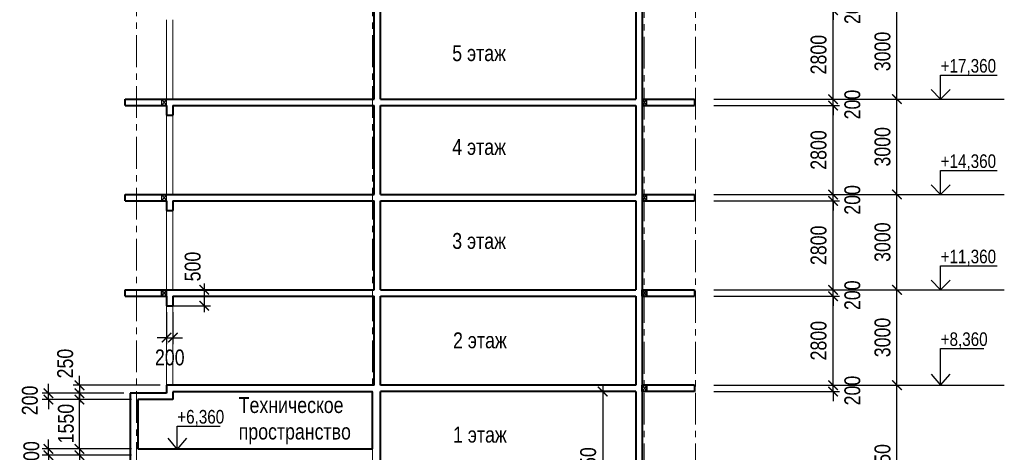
# Model space of a CAD drawing. Header units: millimetres. Extents: x 65947 to 286954, y -29687 to 89113.
# Tile 17 of 25: x 225678 to 256667, y 14428 to 28041. Entities that reach past the tile are written whole.
import ezdxf

# ---------------------------------------------------------------- set-up
doc = ezdxf.new("R2010")
doc.units = ezdxf.units.MM
doc.linetypes.add('CENTER', pattern=[2, 1.25, -0.25, 0.25, -0.25])
for name, color, linetype, lineweight in [('Оси', 7, 'CENTER', 15), ('перекрытия', 5, 'Continuous', 40), ('СК-050-П(литы перекрытия)', 5, 'Continuous', 40), ('СК-110-О-РАЗМЕРЫ', 7, 'Continuous', 15), ('СК-400-Т(екст)', 7, 'Continuous', 20), ('стены тонкие', 12, 'Continuous', 30)]:
    doc.layers.add(name, color=color, linetype=linetype, lineweight=lineweight)
doc.layers.add('текст', color=7, linetype='Continuous')
doc.styles.add('RUSS', font='arial.ttf', dxfattribs={"width": 0.8})
doc.dimstyles.new('100-200', dxfattribs={"dimscale": 0, "dimtxt": 500, "dimasz": 300, "dimexe": 200, "dimexo": 200, "dimgap": 200, "dimtad": 1, "dimdec": 0, "dimzin": 0, "dimdsep": 46, "dimtxsty": 'RUSS', "dimblk": 'ARCHTICK', "dimcen": 0.096, "dimdle": 200, "dimclrd": 7, "dimclre": 7, "dimclrt": 256, "dimadec": 0, "dimazin": 0, "dimtfac": 1, "dimtdec": 0, "dimtmove": 2, "dimatfit": 3, "dimldrblk": 'OBLIQUE', "dimfxl": 1, "dimtolj": 1, "dimtzin": 0, "dimarcsym": 0})

# ---------------------------------------------------------------- blocks, each defined once
blk = doc.blocks.new('_ArchTick')
at = {"color": 0, "linetype": 'ByBlock', "const_width": 0.15}
blk.add_lwpolyline([(-0.5, -0.5), (0.5, 0.5)], dxfattribs=at)
blk = doc.blocks.new('*D96')
at = {"layer": 'Defpoints', "color": 0, "lineweight": 50, "transparency": 16777216}
for p in [(247522, 25541), (253289, 25541), (247522, 22541)]:
    blk.add_point(p, dxfattribs=at)
at = {"layer": 'СК-110-О-РАЗМЕРЫ', "color": 7, "lineweight": -2, "transparency": 16777216}
for p, q in [((253289, 22341), (253289, 25741)), ((247722, 25541), (253489, 25541)), ((247722, 22541), (253489, 22541))]:
    blk.add_line(p, q, dxfattribs=at)
at = {"layer": 'СК-110-О-РАЗМЕРЫ', "color": 7, "lineweight": -2, "transparency": 16777216, "xscale": 300, "yscale": 300, "zscale": 300}
for p, rotation in [((253289, 25541), 90), ((253289, 22541), 270)]:
    blk.add_blockref('_ArchTick', p, dxfattribs=dict(at, rotation=rotation))
at = {"layer": 'СК-110-О-РАЗМЕРЫ', "transparency": 16777216, "insert": (252834, 24041), "char_height": 500, "attachment_point": 5, "rotation": 90, "style": 'RUSS'}
blk.add_mtext('\\A1;3000', dxfattribs=at)
blk = doc.blocks.new('_Oblique')
at = {"color": 0, "linetype": 'ByBlock', "lineweight": -2}
blk.add_line((-0.5, -0.5), (0.5, 0.5), dxfattribs=at)
blk = doc.blocks.new('*D97')
at = {"layer": 'Defpoints', "color": 0, "lineweight": 50, "transparency": 16777216}
for p in [(247522, 28541), (253289, 28541), (247522, 25541)]:
    blk.add_point(p, dxfattribs=at)
at = {"layer": 'СК-110-О-РАЗМЕРЫ', "color": 7, "lineweight": -2, "transparency": 16777216}
for p, q in [((247722, 28541), (253489, 28541)), ((253289, 25341), (253289, 28741)), ((247722, 25541), (253489, 25541))]:
    blk.add_line(p, q, dxfattribs=at)
at = {"layer": 'СК-110-О-РАЗМЕРЫ', "color": 7, "lineweight": -2, "transparency": 16777216, "xscale": 300, "yscale": 300, "zscale": 300}
for p, rotation in [((253289, 28541), 90), ((253289, 25541), 270)]:
    blk.add_blockref('_ArchTick', p, dxfattribs=dict(at, rotation=rotation))
at = {"layer": 'СК-110-О-РАЗМЕРЫ', "transparency": 16777216, "insert": (252834, 27041), "char_height": 500, "attachment_point": 5, "rotation": 90, "style": 'RUSS'}
blk.add_mtext('\\A1;3000', dxfattribs=at)
blk = doc.blocks.new('*D112')
at = {"layer": 'Defpoints', "color": 0, "lineweight": 50, "transparency": 16777216}
for p in [(247522, 22541), (253289, 22541), (247522, 19541)]:
    blk.add_point(p, dxfattribs=at)
at = {"layer": 'СК-110-О-РАЗМЕРЫ', "color": 7, "lineweight": -2, "transparency": 16777216}
for p, q in [((253289, 19341), (253289, 22741)), ((247722, 22541), (253489, 22541)), ((247722, 19541), (253489, 19541))]:
    blk.add_line(p, q, dxfattribs=at)
at = {"layer": 'СК-110-О-РАЗМЕРЫ', "color": 7, "lineweight": -2, "transparency": 16777216, "xscale": 300, "yscale": 300, "zscale": 300}
for p, rotation in [((253289, 22541), 90), ((253289, 19541), 270)]:
    blk.add_blockref('_ArchTick', p, dxfattribs=dict(at, rotation=rotation))
at = {"layer": 'СК-110-О-РАЗМЕРЫ', "transparency": 16777216, "insert": (252834, 21041), "char_height": 500, "attachment_point": 5, "rotation": 90, "style": 'RUSS'}
blk.add_mtext('\\A1;3000', dxfattribs=at)
blk = doc.blocks.new('*D113')
at = {"layer": 'Defpoints', "color": 0, "lineweight": 50, "transparency": 16777216}
for p in [(247522, 19541), (253289, 19541), (247522, 16541)]:
    blk.add_point(p, dxfattribs=at)
at = {"layer": 'СК-110-О-РАЗМЕРЫ', "color": 7, "lineweight": -2, "transparency": 16777216}
for p, q in [((247722, 19541), (253489, 19541)), ((253289, 16341), (253289, 19741)), ((247722, 16541), (253489, 16541))]:
    blk.add_line(p, q, dxfattribs=at)
at = {"layer": 'СК-110-О-РАЗМЕРЫ', "color": 7, "lineweight": -2, "transparency": 16777216, "xscale": 300, "yscale": 300, "zscale": 300}
for p, rotation in [((253289, 19541), 90), ((253289, 16541), 270)]:
    blk.add_blockref('_ArchTick', p, dxfattribs=dict(at, rotation=rotation))
at = {"layer": 'СК-110-О-РАЗМЕРЫ', "transparency": 16777216, "insert": (252834, 18041), "char_height": 500, "attachment_point": 5, "rotation": 90, "style": 'RUSS'}
blk.add_mtext('\\A1;3000', dxfattribs=at)
blk = doc.blocks.new('*D114')
at = {"layer": 'Defpoints', "color": 0, "lineweight": 50, "transparency": 16777216}
for p in [(247522, 16541), (253289, 16541), (245536, 11591)]:
    blk.add_point(p, dxfattribs=at)
at = {"layer": 'СК-110-О-РАЗМЕРЫ', "color": 7, "lineweight": -2, "transparency": 16777216}
for p, q in [((253289, 11391), (253289, 16741)), ((247722, 16541), (253489, 16541)), ((245736, 11591), (253489, 11591))]:
    blk.add_line(p, q, dxfattribs=at)
at = {"layer": 'СК-110-О-РАЗМЕРЫ', "color": 7, "lineweight": -2, "transparency": 16777216, "xscale": 300, "yscale": 300, "zscale": 300}
for p, rotation in [((253289, 16541), 90), ((253289, 11591), 270)]:
    blk.add_blockref('_ArchTick', p, dxfattribs=dict(at, rotation=rotation))
at = {"layer": 'СК-110-О-РАЗМЕРЫ', "transparency": 16777216, "insert": (252834, 14066), "char_height": 500, "attachment_point": 5, "rotation": 90, "style": 'RUSS'}
blk.add_mtext('\\A1;4950', dxfattribs=at)
blk = doc.blocks.new('*D116')
at = {"layer": 'Defpoints', "color": 0, "lineweight": 50, "transparency": 16777216}
for p in [(247322, 22341), (251278, 22341), (247322, 19541)]:
    blk.add_point(p, dxfattribs=at)
at = {"layer": 'СК-110-О-РАЗМЕРЫ', "color": 7, "lineweight": -2, "transparency": 16777216}
for p, q in [((247522, 22341), (251478, 22341)), ((251278, 19341), (251278, 22541)), ((247522, 19541), (251478, 19541))]:
    blk.add_line(p, q, dxfattribs=at)
at = {"layer": 'СК-110-О-РАЗМЕРЫ', "color": 7, "lineweight": -2, "transparency": 16777216, "xscale": 300, "yscale": 300, "zscale": 300}
for p, rotation in [((251278, 22341), 90), ((251278, 19541), 270)]:
    blk.add_blockref('_ArchTick', p, dxfattribs=dict(at, rotation=rotation))
at = {"layer": 'СК-110-О-РАЗМЕРЫ', "transparency": 16777216, "insert": (250822, 20941), "char_height": 500, "attachment_point": 5, "rotation": 90, "style": 'RUSS'}
blk.add_mtext('\\A1;2800', dxfattribs=at)
blk = doc.blocks.new('*D117')
at = {"layer": 'Defpoints', "color": 0, "lineweight": 50, "transparency": 16777216}
for p in [(247322, 22541), (247322, 22341), (251278, 22541)]:
    blk.add_point(p, dxfattribs=at)
at = {"layer": 'СК-110-О-РАЗМЕРЫ', "color": 7, "lineweight": -2, "transparency": 16777216}
for p, q in [((251278, 22541), (251278, 22841)), ((247522, 22541), (251478, 22541)), ((247522, 22341), (251478, 22341)), ((251278, 22341), (251278, 22541)), ((251278, 22341), (251278, 22041))]:
    blk.add_line(p, q, dxfattribs=at)
at = {"layer": 'СК-110-О-РАЗМЕРЫ', "color": 7, "lineweight": -2, "transparency": 16777216, "xscale": 300, "yscale": 300, "zscale": 300}
for p, rotation in [((251278, 22541), 270), ((251278, 22341), 90)]:
    blk.add_blockref('_ArchTick', p, dxfattribs=dict(at, rotation=rotation))
at = {"layer": 'СК-110-О-РАЗМЕРЫ', "transparency": 16777216, "insert": (251886, 22371), "char_height": 500, "attachment_point": 5, "rotation": 90, "style": 'RUSS'}
blk.add_mtext('\\A1;200', dxfattribs=at)
blk = doc.blocks.new('*D118')
at = {"layer": 'Defpoints', "color": 0, "lineweight": 50, "transparency": 16777216}
for p in [(247322, 25341), (251278, 25341), (247322, 22541)]:
    blk.add_point(p, dxfattribs=at)
at = {"layer": 'СК-110-О-РАЗМЕРЫ', "color": 7, "lineweight": -2, "transparency": 16777216}
for p, q in [((251278, 22341), (251278, 25541)), ((247522, 25341), (251478, 25341)), ((247522, 22541), (251478, 22541))]:
    blk.add_line(p, q, dxfattribs=at)
at = {"layer": 'СК-110-О-РАЗМЕРЫ', "color": 7, "lineweight": -2, "transparency": 16777216, "xscale": 300, "yscale": 300, "zscale": 300}
for p, rotation in [((251278, 25341), 90), ((251278, 22541), 270)]:
    blk.add_blockref('_ArchTick', p, dxfattribs=dict(at, rotation=rotation))
at = {"layer": 'СК-110-О-РАЗМЕРЫ', "transparency": 16777216, "insert": (250822, 23941), "char_height": 500, "attachment_point": 5, "rotation": 90, "style": 'RUSS'}
blk.add_mtext('\\A1;2800', dxfattribs=at)
blk = doc.blocks.new('*D119')
at = {"layer": 'Defpoints', "color": 0, "lineweight": 50, "transparency": 16777216}
for p in [(247322, 25541), (251278, 25541), (247322, 25341)]:
    blk.add_point(p, dxfattribs=at)
at = {"layer": 'СК-110-О-РАЗМЕРЫ', "color": 7, "lineweight": -2, "transparency": 16777216}
for p, q in [((251278, 25541), (251278, 25841)), ((247522, 25541), (251478, 25541)), ((251278, 25341), (251278, 25541)), ((247522, 25341), (251478, 25341)), ((251278, 25341), (251278, 25041))]:
    blk.add_line(p, q, dxfattribs=at)
at = {"layer": 'СК-110-О-РАЗМЕРЫ', "color": 7, "lineweight": -2, "transparency": 16777216, "xscale": 300, "yscale": 300, "zscale": 300}
for p, rotation in [((251278, 25541), 270), ((251278, 25341), 90)]:
    blk.add_blockref('_ArchTick', p, dxfattribs=dict(at, rotation=rotation))
at = {"layer": 'СК-110-О-РАЗМЕРЫ', "transparency": 16777216, "insert": (251886, 25371), "char_height": 500, "attachment_point": 5, "rotation": 90, "style": 'RUSS'}
blk.add_mtext('\\A1;200', dxfattribs=at)
blk = doc.blocks.new('*D120')
at = {"layer": 'Defpoints', "color": 0, "lineweight": 50, "transparency": 16777216}
for p in [(247322, 28341), (251278, 28341), (247322, 25541)]:
    blk.add_point(p, dxfattribs=at)
at = {"layer": 'СК-110-О-РАЗМЕРЫ', "color": 7, "lineweight": -2, "transparency": 16777216}
for p, q in [((251278, 25341), (251278, 28541)), ((247522, 28341), (251478, 28341)), ((247522, 25541), (251478, 25541))]:
    blk.add_line(p, q, dxfattribs=at)
at = {"layer": 'СК-110-О-РАЗМЕРЫ', "color": 7, "lineweight": -2, "transparency": 16777216, "xscale": 300, "yscale": 300, "zscale": 300}
for p, rotation in [((251278, 28341), 90), ((251278, 25541), 270)]:
    blk.add_blockref('_ArchTick', p, dxfattribs=dict(at, rotation=rotation))
at = {"layer": 'СК-110-О-РАЗМЕРЫ', "transparency": 16777216, "insert": (250822, 26941), "char_height": 500, "attachment_point": 5, "rotation": 90, "style": 'RUSS'}
blk.add_mtext('\\A1;2800', dxfattribs=at)
blk = doc.blocks.new('*D121')
at = {"layer": 'Defpoints', "color": 0, "lineweight": 50, "transparency": 16777216}
for p in [(247322, 28541), (251278, 28541), (247322, 28341)]:
    blk.add_point(p, dxfattribs=at)
at = {"layer": 'СК-110-О-РАЗМЕРЫ', "color": 7, "lineweight": -2, "transparency": 16777216}
for p, q in [((251278, 28541), (251278, 28841)), ((247522, 28541), (251478, 28541)), ((251278, 28341), (251278, 28541)), ((247522, 28341), (251478, 28341)), ((251278, 28341), (251278, 28041))]:
    blk.add_line(p, q, dxfattribs=at)
at = {"layer": 'СК-110-О-РАЗМЕРЫ', "color": 7, "lineweight": -2, "transparency": 16777216, "xscale": 300, "yscale": 300, "zscale": 300}
for p, rotation in [((251278, 28541), 270), ((251278, 28341), 90)]:
    blk.add_blockref('_ArchTick', p, dxfattribs=dict(at, rotation=rotation))
at = {"layer": 'СК-110-О-РАЗМЕРЫ', "transparency": 16777216, "insert": (251886, 28371), "char_height": 500, "attachment_point": 5, "rotation": 90, "style": 'RUSS'}
blk.add_mtext('\\A1;200', dxfattribs=at)
blk = doc.blocks.new('*D152')
at = {"layer": 'Defpoints', "color": 0, "lineweight": 50, "transparency": 16777216}
for p in [(247322, 19341), (251278, 19341), (247322, 16541)]:
    blk.add_point(p, dxfattribs=at)
at = {"layer": 'СК-110-О-РАЗМЕРЫ', "color": 7, "lineweight": -2, "transparency": 16777216}
for p, q in [((251278, 16341), (251278, 19541)), ((247522, 19341), (251478, 19341)), ((247522, 16541), (251478, 16541))]:
    blk.add_line(p, q, dxfattribs=at)
at = {"layer": 'СК-110-О-РАЗМЕРЫ', "color": 7, "lineweight": -2, "transparency": 16777216, "xscale": 300, "yscale": 300, "zscale": 300}
for p, rotation in [((251278, 19341), 90), ((251278, 16541), 270)]:
    blk.add_blockref('_ArchTick', p, dxfattribs=dict(at, rotation=rotation))
at = {"layer": 'СК-110-О-РАЗМЕРЫ', "transparency": 16777216, "insert": (250822, 17941), "char_height": 500, "attachment_point": 5, "rotation": 90, "style": 'RUSS'}
blk.add_mtext('\\A1;2800', dxfattribs=at)
blk = doc.blocks.new('*D153')
at = {"layer": 'Defpoints', "color": 0, "lineweight": 50, "transparency": 16777216}
for p in [(247322, 19541), (251278, 19541), (247322, 19341)]:
    blk.add_point(p, dxfattribs=at)
at = {"layer": 'СК-110-О-РАЗМЕРЫ', "color": 7, "lineweight": -2, "transparency": 16777216}
for p, q in [((251278, 19541), (251278, 19841)), ((247522, 19541), (251478, 19541)), ((251278, 19341), (251278, 19541)), ((247522, 19341), (251478, 19341)), ((251278, 19341), (251278, 19041))]:
    blk.add_line(p, q, dxfattribs=at)
at = {"layer": 'СК-110-О-РАЗМЕРЫ', "color": 7, "lineweight": -2, "transparency": 16777216, "xscale": 300, "yscale": 300, "zscale": 300}
for p, rotation in [((251278, 19541), 270), ((251278, 19341), 90)]:
    blk.add_blockref('_ArchTick', p, dxfattribs=dict(at, rotation=rotation))
at = {"layer": 'СК-110-О-РАЗМЕРЫ', "transparency": 16777216, "insert": (251886, 19371), "char_height": 500, "attachment_point": 5, "rotation": 90, "style": 'RUSS'}
blk.add_mtext('\\A1;200', dxfattribs=at)
blk = doc.blocks.new('*D158')
at = {"layer": 'Defpoints', "color": 0, "lineweight": 50, "transparency": 16777216}
for p in [(226583, 16286), (228174, 16286), (228424, 16086)]:
    blk.add_point(p, dxfattribs=at)
at = {"layer": 'СК-110-О-РАЗМЕРЫ', "color": 7, "lineweight": -2, "transparency": 16777216}
for p, q in [((226583, 16286), (226583, 16586)), ((227974, 16286), (226383, 16286)), ((226583, 16086), (226583, 16286)), ((228224, 16086), (226383, 16086)), ((226583, 16086), (226583, 15786))]:
    blk.add_line(p, q, dxfattribs=at)
at = {"layer": 'СК-110-О-РАЗМЕРЫ', "color": 7, "lineweight": -2, "transparency": 16777216, "xscale": 300, "yscale": 300, "zscale": 300}
for p, rotation in [((226583, 16286), 270), ((226583, 16086), 90)]:
    blk.add_blockref('_ArchTick', p, dxfattribs=dict(at, rotation=rotation))
at = {"layer": 'СК-110-О-РАЗМЕРЫ', "transparency": 16777216, "insert": (225999, 16060), "char_height": 500, "attachment_point": 5, "rotation": 90, "style": 'RUSS'}
blk.add_mtext('\\A1;200', dxfattribs=at)
blk = doc.blocks.new('*D159')
at = {"layer": 'Defpoints', "color": 0, "lineweight": 50, "transparency": 16777216}
for p in [(230301, 16536), (227560, 16286), (229151, 16286)]:
    blk.add_point(p, dxfattribs=at)
at = {"layer": 'СК-110-О-РАЗМЕРЫ', "color": 7, "lineweight": -2, "transparency": 16777216}
for p, q in [((227560, 16536), (227560, 16836)), ((230101, 16536), (227360, 16536)), ((227560, 16536), (227560, 16286)), ((228951, 16286), (227360, 16286)), ((227560, 16286), (227560, 15986))]:
    blk.add_line(p, q, dxfattribs=at)
at = {"layer": 'СК-110-О-РАЗМЕРЫ', "color": 7, "lineweight": -2, "transparency": 16777216, "xscale": 300, "yscale": 300, "zscale": 300}
for p, rotation in [((227560, 16536), 270), ((227560, 16286), 90)]:
    blk.add_blockref('_ArchTick', p, dxfattribs=dict(at, rotation=rotation))
at = {"layer": 'СК-110-О-РАЗМЕРЫ', "transparency": 16777216, "insert": (227111, 17220), "char_height": 500, "attachment_point": 5, "rotation": 90, "style": 'RUSS'}
blk.add_mtext('\\A1;250', dxfattribs=at)
blk = doc.blocks.new('*D195')
at = {"layer": 'Defpoints', "color": 0, "lineweight": 50, "transparency": 16777216}
for p in [(227560, 16086), (229401, 16086), (229401, 14536)]:
    blk.add_point(p, dxfattribs=at)
at = {"layer": 'СК-110-О-РАЗМЕРЫ', "color": 7, "lineweight": -2, "transparency": 16777216}
for p, q in [((227560, 16086), (227560, 16386)), ((229201, 16086), (227360, 16086)), ((227560, 14536), (227560, 16086)), ((229201, 14536), (227360, 14536)), ((227560, 14536), (227560, 14236))]:
    blk.add_line(p, q, dxfattribs=at)
at = {"layer": 'СК-110-О-РАЗМЕРЫ', "color": 7, "lineweight": -2, "transparency": 16777216, "xscale": 300, "yscale": 300, "zscale": 300}
for p, rotation in [((227560, 16086), 270), ((227560, 14536), 90)]:
    blk.add_blockref('_ArchTick', p, dxfattribs=dict(at, rotation=rotation))
at = {"layer": 'СК-110-О-РАЗМЕРЫ', "transparency": 16777216, "insert": (227133, 15331), "char_height": 500, "attachment_point": 5, "rotation": 90, "style": 'RUSS'}
blk.add_mtext('\\A1;1550', dxfattribs=at)
blk = doc.blocks.new('*D196')
at = {"layer": 'Defpoints', "color": 0, "lineweight": 50, "transparency": 16777216}
for p in [(226583, 14536), (229401, 14536), (229401, 14336)]:
    blk.add_point(p, dxfattribs=at)
at = {"layer": 'СК-110-О-РАЗМЕРЫ', "color": 7, "lineweight": -2, "transparency": 16777216}
for p, q in [((226583, 14536), (226583, 14836)), ((229201, 14536), (226383, 14536)), ((229201, 14336), (226383, 14336)), ((226583, 14336), (226583, 14536)), ((226583, 14336), (226583, 14036))]:
    blk.add_line(p, q, dxfattribs=at)
at = {"layer": 'СК-110-О-РАЗМЕРЫ', "color": 7, "lineweight": -2, "transparency": 16777216, "xscale": 300, "yscale": 300, "zscale": 300}
for p, rotation in [((226583, 14536), 270), ((226583, 14336), 90)]:
    blk.add_blockref('_ArchTick', p, dxfattribs=dict(at, rotation=rotation))
at = {"layer": 'СК-110-О-РАЗМЕРЫ', "transparency": 16777216, "insert": (226047, 14312), "char_height": 500, "attachment_point": 5, "rotation": 90, "style": 'RUSS'}
blk.add_mtext('\\A1;200', dxfattribs=at)
blk = doc.blocks.new('*D197')
at = {"layer": 'Defpoints', "color": 0, "lineweight": 50, "transparency": 16777216}
for p in [(229401, 14336), (227560, 7176), (229401, 7176)]:
    blk.add_point(p, dxfattribs=at)
at = {"layer": 'СК-110-О-РАЗМЕРЫ', "color": 7, "lineweight": -2, "transparency": 16777216}
for p, q in [((229201, 14336), (227360, 14336)), ((227560, 14536), (227560, 6976)), ((229201, 7176), (227360, 7176))]:
    blk.add_line(p, q, dxfattribs=at)
at = {"layer": 'СК-110-О-РАЗМЕРЫ', "color": 7, "lineweight": -2, "transparency": 16777216, "xscale": 300, "yscale": 300, "zscale": 300}
for p, rotation in [((227560, 14336), 90), ((227560, 7176), 270)]:
    blk.add_blockref('_ArchTick', p, dxfattribs=dict(at, rotation=rotation))
at = {"layer": 'СК-110-О-РАЗМЕРЫ', "transparency": 16777216, "insert": (227105, 10756), "char_height": 500, "attachment_point": 5, "rotation": 90, "style": 'RUSS'}
blk.add_mtext('\\A1;7160', dxfattribs=at)
blk = doc.blocks.new('*D203')
at = {"layer": 'Defpoints', "color": 0, "lineweight": 50, "transparency": 16777216}
for p in [(230301, 19541), (230301, 19041), (231484, 19041)]:
    blk.add_point(p, dxfattribs=at)
at = {"layer": 'СК-110-О-РАЗМЕРЫ', "color": 7, "lineweight": -2, "transparency": 16777216}
for p, q in [((230501, 19541), (231684, 19541)), ((231484, 19741), (231484, 18841)), ((230501, 19041), (231684, 19041))]:
    blk.add_line(p, q, dxfattribs=at)
at = {"layer": 'СК-110-О-РАЗМЕРЫ', "color": 7, "lineweight": -2, "transparency": 16777216, "xscale": 300, "yscale": 300, "zscale": 300}
for p, rotation in [((231484, 19541), 90), ((231484, 19041), 270)]:
    blk.add_blockref('_ArchTick', p, dxfattribs=dict(at, rotation=rotation))
at = {"layer": 'СК-110-О-РАЗМЕРЫ', "transparency": 16777216, "insert": (231124, 20274), "char_height": 500, "attachment_point": 5, "rotation": 90, "style": 'RUSS'}
blk.add_mtext('\\A1;500', dxfattribs=at)
blk = doc.blocks.new('*D204')
at = {"layer": 'Defpoints', "color": 0, "lineweight": 50, "transparency": 16777216}
for p in [(230301, 19041), (230501, 19041), (230501, 18035)]:
    blk.add_point(p, dxfattribs=at)
at = {"layer": 'СК-110-О-РАЗМЕРЫ', "color": 7, "lineweight": -2, "transparency": 16777216}
for p, q in [((230301, 18841), (230301, 17835)), ((230501, 18841), (230501, 17835)), ((230301, 18035), (230001, 18035)), ((230301, 18035), (230501, 18035)), ((230501, 18035), (230801, 18035))]:
    blk.add_line(p, q, dxfattribs=at)
at = {"layer": 'СК-110-О-РАЗМЕРЫ', "color": 7, "lineweight": -2, "transparency": 16777216, "xscale": 300, "yscale": 300, "zscale": 300}
blk.add_blockref('_ArchTick', (230301, 18035), dxfattribs=at)
at = {"layer": 'СК-110-О-РАЗМЕРЫ', "color": 7, "lineweight": -2, "transparency": 16777216, "xscale": 300, "yscale": 300, "zscale": 300, "rotation": 180}
blk.add_blockref('_ArchTick', (230501, 18035), dxfattribs=at)
at = {"layer": 'СК-110-О-РАЗМЕРЫ', "transparency": 16777216, "insert": (230401, 17410), "char_height": 500, "attachment_point": 5, "style": 'RUSS'}
blk.add_mtext('\\A1;200', dxfattribs=at)
blk = doc.blocks.new('*D209')
at = {"layer": 'Defpoints', "color": 0, "lineweight": 50, "transparency": 16777216}
for p in [(247322, 16541), (251278, 16541), (247322, 16341)]:
    blk.add_point(p, dxfattribs=at)
at = {"layer": 'СК-110-О-РАЗМЕРЫ', "color": 7, "lineweight": -2, "transparency": 16777216}
for p, q in [((251278, 16541), (251278, 16841)), ((247522, 16541), (251478, 16541)), ((251278, 16341), (251278, 16541)), ((247522, 16341), (251478, 16341)), ((251278, 16341), (251278, 16041))]:
    blk.add_line(p, q, dxfattribs=at)
at = {"layer": 'СК-110-О-РАЗМЕРЫ', "color": 7, "lineweight": -2, "transparency": 16777216, "xscale": 300, "yscale": 300, "zscale": 300}
for p, rotation in [((251278, 16541), 270), ((251278, 16341), 90)]:
    blk.add_blockref('_ArchTick', p, dxfattribs=dict(at, rotation=rotation))
at = {"layer": 'СК-110-О-РАЗМЕРЫ', "transparency": 16777216, "insert": (251886, 16371), "char_height": 500, "attachment_point": 5, "rotation": 90, "style": 'RUSS'}
blk.add_mtext('\\A1;200', dxfattribs=at)
blk = doc.blocks.new('*D210')
at = {"layer": 'Defpoints', "color": 0, "lineweight": 50, "transparency": 16777216}
for p in [(244144, 16341), (244026, 11591), (244144, 11591)]:
    blk.add_point(p, dxfattribs=at)
at = {"layer": 'СК-110-О-РАЗМЕРЫ', "color": 7, "lineweight": -2, "transparency": 16777216}
for p, q in [((244026, 16541), (244026, 11391)), ((243944, 16341), (243826, 16341)), ((243944, 11591), (243826, 11591))]:
    blk.add_line(p, q, dxfattribs=at)
at = {"layer": 'СК-110-О-РАЗМЕРЫ', "color": 7, "lineweight": -2, "transparency": 16777216, "xscale": 300, "yscale": 300, "zscale": 300}
for p, rotation in [((244026, 16341), 90), ((244026, 11591), 270)]:
    blk.add_blockref('_ArchTick', p, dxfattribs=dict(at, rotation=rotation))
at = {"layer": 'СК-110-О-РАЗМЕРЫ', "transparency": 16777216, "insert": (243571, 13966), "char_height": 500, "attachment_point": 5, "rotation": 90, "style": 'RUSS'}
blk.add_mtext('\\A1;4750', dxfattribs=at)

msp = doc.modelspace()

# ---------------------------------------------------------------- linework, layer by layer
at = {"layer": 'Оси', "color": 2, "ltscale": 800}
for p, q in [((229351, 81950.5), (229351, -6338.1)), ((236786, 81950.5), (236786, -6338.1)), ((245336, 81900.5), (245336, -6338.1)), ((246951, 81900.5), (246951, -6338.1))]:
    msp.add_line(p, q, dxfattribs=at)
at = {"layer": 'перекрытия'}
for p, q in [((229001, 25540.7), (236836, 25540.7)), ((229001, 25340.7), (229001, 25540.7)), ((237036, 25540.7), (245069.6, 25540.7)), ((245269.6, 25540.7), (246920.9, 25540.7)), ((246920.9, 25540.7), (246920.9, 25340.7)), ((229001, 25340.7), (230301, 25340.7)), ((230301, 25340.7), (230301, 25040.7)), ((230501, 25340.7), (230501, 25040.7)), ((230501, 25340.7), (236836, 25340.7)), ((237036, 25340.7), (245069.6, 25340.7)), ((245269.6, 25340.7), (246920.9, 25340.7)), ((230301, 25040.7), (230501, 25040.7)), ((229001, 22540.7), (236836, 22540.7)), ((229001, 22340.7), (229001, 22540.7)), ((229001, 22340.7), (230301, 22340.7)), ((230301, 22340.7), (230301, 22040.7)), ((230501, 22340.7), (230501, 22040.7)), ((230501, 22340.7), (236836, 22340.7)), ((237036, 22540.7), (245069.6, 22540.7)), ((237036, 22340.7), (245069.6, 22340.7)), ((245269.6, 22540.7), (246920.9, 22540.7)), ((245269.6, 22340.7), (246920.9, 22340.7)), ((246920.9, 22540.7), (246920.9, 22340.7)), ((230301, 22040.7), (230501, 22040.7)), ((229001, 19540.7), (236836, 19540.7)), ((229001, 19340.7), (229001, 19540.7)), ((230151, 19340.7), (230151, 19540.7)), ((230301, 19340.7), (230301, 19540.7)), ((237036, 19540.7), (245069.6, 19540.7)), ((245269.6, 19540.7), (246920.9, 19540.7)), ((245269.6, 19340.7), (245269.6, 19540.7)), ((245419.6, 19340.7), (245419.6, 19540.7)), ((246920.9, 19540.7), (246920.9, 19340.7)), ((229001, 19340.7), (230301, 19340.7)), ((230301, 19340.7), (230301, 19040.7)), ((230501, 19340.7), (230501, 19040.7)), ((230501, 19340.7), (236836, 19340.7)), ((237036, 19340.7), (245069.6, 19340.7)), ((245269.6, 19340.7), (246920.9, 19340.7)), ((230301, 19040.7), (230501, 19040.7)), ((236836, 16535.8), (230301, 16535.8)), ((245069.6, 16540.1), (237036, 16537.7)), ((246921, 16540.7), (245269.7, 16540.2)), ((245270.6, 16340.2), (245270.6, 16540.2)), ((245420.6, 16340.2), (245420.6, 16540.2)), ((246921, 16540.7), (246921, 16340.7)), ((236786, 16335.8), (230501, 16335.8)), ((245069.6, 16340.1), (237036, 16337.6)), ((246921, 16340.7), (245269.7, 16340.2)), ((229401, 14535.8), (236786, 14535.8))]:
    msp.add_line(p, q, dxfattribs=at)
at = {"layer": 'перекрытия', "lineweight": 30}
for p, q in [((230151, 25340.7), (230151, 25540.7)), ((230301, 25340.7), (230301, 25540.7)), ((245269.6, 25340.7), (245269.6, 25540.7)), ((245419.6, 25340.7), (245419.6, 25540.7)), ((230151, 22340.7), (230151, 22540.7)), ((230301, 22340.7), (230301, 22540.7)), ((245269.6, 22340.7), (245269.6, 22540.7)), ((245419.6, 22340.7), (245419.6, 22540.7))]:
    msp.add_line(p, q, dxfattribs=at)
at = {"layer": 'СК-050-П(литы перекрытия)', "lineweight": 20}
for p, q in [((230301, 28040.7), (230301, 25540.7)), ((230501, 28040.7), (230501, 25540.7)), ((230151, 25540.7), (230301, 25340.7)), ((230301, 25540.7), (230151, 25340.7)), ((245269.6, 25540.7), (245419.6, 25340.7)), ((245419.6, 25540.7), (245269.6, 25340.7)), ((230301, 25040.7), (230301, 22540.7)), ((230501, 25040.7), (230501, 22540.7)), ((230151, 22540.7), (230301, 22340.7)), ((230301, 22540.7), (230151, 22340.7)), ((245269.6, 22540.7), (245419.6, 22340.7)), ((245419.6, 22540.7), (245269.6, 22340.7)), ((230301, 22040.7), (230301, 19540.7)), ((230501, 22040.7), (230501, 19540.7)), ((230151, 19540.7), (230301, 19340.7)), ((230301, 19540.7), (230151, 19340.7)), ((245269.6, 19540.7), (245419.6, 19340.7)), ((245419.6, 19540.7), (245269.6, 19340.7)), ((230301, 19040.7), (230301, 16540.7)), ((230501, 19040.7), (230501, 16540.7)), ((245271, 16540.1), (245421, 16340.1)), ((245421, 16540.1), (245271, 16340.1))]:
    msp.add_line(p, q, dxfattribs=at)
at = {"layer": 'СК-050-П(литы перекрытия)'}
for p, q in [((230301, 16535.8), (230301, 16285.8)), ((230301, 16285.8), (229151, 16285.8)), ((230501, 16335.8), (230501, 16085.8)), ((230501, 16085.8), (229401, 16085.8))]:
    msp.add_line(p, q, dxfattribs=at)
at = {"layer": 'стены тонкие', "lineweight": 40}
for p, q in [((245269.6, 78840.7), (245269.6, 16540.2)), ((236836, 25540.7), (236836, 28343.9)), ((237036, 25540.7), (237036, 28343.9)), ((245069.6, 28340.7), (245069.6, 25540.7)), ((236836, 22540.7), (236836, 25343.9)), ((237036, 22540.7), (237036, 25343.9)), ((245069.6, 25340.7), (245069.6, 22540.7)), ((236836, 19540.7), (236836, 22343.9)), ((237036, 19540.7), (237036, 22343.9)), ((245069.6, 22340.7), (245069.6, 19540.7)), ((236836, 16535.8), (236836, 19343.9)), ((237036, 16540.7), (237036, 19343.9)), ((245069.6, 19340.7), (245069.6, 16540.1)), ((229151, 16285.8), (229151, 3380.7)), ((236786, 14535.8), (236786, 16335.8)), ((237036, 11590.7), (237036, 16337.6)), ((245069.6, 16340.1), (245069.6, 11590.7)), ((245271, 16340.1), (245271, 11590.7)), ((229401, 16085.8), (229401, 14535.8))]:
    msp.add_line(p, q, dxfattribs=at)
at = {"layer": 'текст'}
for p, q in [((254663.3, 25540.7), (254663.3, 26290.7)), ((254663.3, 26290.7), (256441.7, 26290.7)), ((254363.3, 25840.7), (254663.3, 25540.7)), ((254663.3, 25540.7), (254963.3, 25840.7)), ((253489.4, 25540.7), (256666.7, 25540.7)), ((254663.3, 22540.7), (254663.3, 23290.7)), ((254663.3, 23290.7), (256441.7, 23290.7)), ((254363.3, 22840.7), (254663.3, 22540.7)), ((254663.3, 22540.7), (254963.3, 22840.7)), ((253489.4, 22540.7), (256666.7, 22540.7)), ((254663.3, 19540.7), (254663.3, 20290.7)), ((254663.3, 20290.7), (256441.7, 20290.7)), ((254363.3, 19840.7), (254663.3, 19540.7)), ((254663.3, 19540.7), (254963.3, 19840.7)), ((253489.4, 19540.7), (256666.7, 19540.7)), ((254663.3, 16540.7), (254663.3, 17689.6)), ((254663.3, 17689.6), (256019.1, 17689.6)), ((254363.3, 16890.7), (254663.3, 16540.7)), ((254663.3, 16540.7), (254963.3, 16890.7)), ((253489.4, 16540.7), (256666.7, 16540.7)), ((230636.2, 14520.6), (230636.2, 15247.8)), ((230636.2, 15247.8), (231992, 15247.8)), ((230336.2, 14870.6), (230636.2, 14520.6)), ((230636.2, 14520.6), (230936.2, 14870.6))]:
    msp.add_line(p, q, dxfattribs=at)

# ---------------------------------------------------------------- texts
at = {"layer": 'СК-400-Т(екст)', "color": 7, "char_height": 500, "width": 2115.003, "attachment_point": 1, "style": 'RUSS'}
for s, insert in [('5 этаж', (239291.3, 27237.5)), ('4 этаж', (239291.3, 24287)), ('3 этаж', (239291.3, 21329.2)), ('2 этаж', (239316.7, 18201.6)), ('1 этаж', (239316.7, 15234))]:
    msp.add_mtext(s, dxfattribs=dict(at, insert=insert))
at = {"layer": 'СК-400-Т(екст)', "color": 7, "insert": (232570.4, 16164.5), "char_height": 500, "attachment_point": 1, "style": 'RUSS'}
msp.add_mtext_dynamic_manual_height_columns('Техническое пространство', width=1642.38, gutter_width=4017.6, heights=[0], dxfattribs=at)
at = {"layer": 'текст', "style": 'RUSS', "width": 0.8}
for s, p in [('+17,360', (254663.3, 26375.5)), ('+14,360', (254663.3, 23375.5)), ('+11,360', (254663.3, 20375.5)), ('+8,360', (254663.3, 17774.3)), ('+6,360', (230636.2, 15332.6))]:
    msp.add_text(s, height=428.63, dxfattribs=at).set_placement(p)

# ---------------------------------------------------------------- dimensions: what is measured, and where the dimension line sits
at = {"layer": 'СК-110-О-РАЗМЕРЫ'}
for base, p1, p2, picture, middle in [((251277.7, 28540.7), (247321.8, 28340.7), (247321.8, 28540.7), '*D121', (251886.3, 28370.9)), ((251277.7, 25540.7), (247321.8, 25340.7), (247321.8, 25540.7), '*D119', (251886.3, 25370.9)), ((251277.7, 22540.7), (247321.8, 22340.7), (247321.8, 22540.7), '*D117', (251886.3, 22370.9)), ((231483.7, 19040.7), (230301, 19540.7), (230301, 19040.7), '*D203', (231124.1, 20273.6)), ((251277.7, 19540.7), (247321.8, 19340.7), (247321.8, 19540.7), '*D153', (251886.3, 19370.9)), ((227560.3, 16285.8), (230301, 16535.8), (229151, 16285.8), '*D159', (227111.4, 17220)), ((251277.7, 16540.7), (247321.8, 16340.7), (247321.8, 16540.7), '*D209', (251886.3, 16370.9)), ((226582.8, 16285.8), (228423.5, 16085.8), (228173.5, 16285.8), '*D158', (225999.1, 16059.9)), ((227560.3, 16085.8), (229401, 14535.8), (229401, 16085.8), '*D195', (227133, 15330.7)), ((226582.8, 14535.8), (229401, 14335.8), (229401, 14535.8), '*D196', (226046.8, 14312))]:
    dim = msp.add_linear_dim(base=base, p1=p1, p2=p2, angle=90, dimstyle='100-200', override={"dimscale": 1}, dxfattribs=at)
    dim.commit()
    dim.dimension.update_dxf_attribs({"geometry": picture, "text_midpoint": middle, "dimtype": 160})
for base, p1, p2, picture, middle in [((251277.7, 28340.7), (247321.8, 25540.7), (247321.8, 28340.7), '*D120', (250822.4, 26940.7)), ((253289.4, 28540.7), (247521.8, 25540.7), (247521.8, 28540.7), '*D97', (252834, 27040.7)), ((253289.4, 25540.7), (247521.8, 22540.7), (247521.8, 25540.7), '*D96', (252834, 24040.7)), ((251277.7, 25340.7), (247321.8, 22540.7), (247321.8, 25340.7), '*D118', (250822.4, 23940.7)), ((253289.4, 22540.7), (247521.8, 19540.7), (247521.8, 22540.7), '*D112', (252834, 21040.7)), ((251277.7, 22340.7), (247321.8, 19540.7), (247321.8, 22340.7), '*D116', (250822.4, 20940.7)), ((251277.7, 19340.7), (247321.8, 16540.7), (247321.8, 19340.7), '*D152', (250822.4, 17940.7)), ((253289.4, 19540.7), (247521.8, 16540.7), (247521.8, 19540.7), '*D113', (252834, 18040.7)), ((253289.4, 16540.7), (245536, 11590.7), (247521.8, 16540.7), '*D114', (252834.1, 14065.7)), ((244026.2, 11590.7), (244144.2, 16340.8), (244144.2, 11590.7), '*D210', (243570.9, 13965.8)), ((227560.3, 7175.8), (229401, 14335.8), (229401, 7175.8), '*D197', (227105, 10755.8))]:
    dim = msp.add_linear_dim(base=base, p1=p1, p2=p2, angle=90, dimstyle='100-200', override={"dimscale": 1}, dxfattribs=at)
    dim.commit()
    dim.dimension.update_dxf_attribs({"geometry": picture, "text_midpoint": middle})
dim = msp.add_linear_dim(base=(230501, 18035), p1=(230301, 19040.7), p2=(230501, 19040.7), dimstyle='100-200', override={"dimscale": 1}, dxfattribs=at)
dim.commit()
dim.dimension.update_dxf_attribs({"geometry": '*D204', "text_midpoint": (230401, 17410), "dimtype": 160})

doc.saveas('drawing.dxf')
